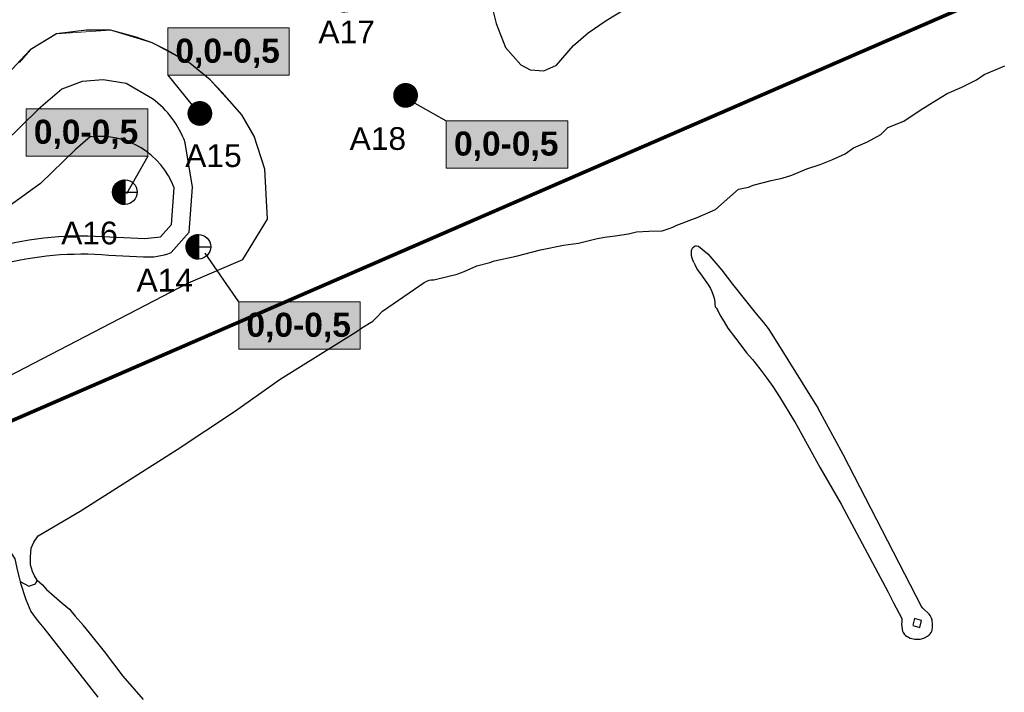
# Model space of a CAD drawing. Extents: x 158343 to 162498, y 431347 to 434500.
# Tile 54 of 248: x 159236 to 159506, y 433254 to 433439. Entities that reach past the tile are written whole.
import ezdxf
from ezdxf.enums import TextEntityAlignment as Align

# ---------------------------------------------------------------- set-up
doc = ezdxf.new("R2010")
doc.units = 0
doc.header["$LTSCALE"] = 10
doc.header["$MEASUREMENT"] = 0
doc.layers.get('0').update_dxf_attribs({"color": 1, "linetype": 'CONTINUOUS'})
doc.layers.get('Defpoints').update_dxf_attribs({"linetype": 'CONTINUOUS', "lineweight": 0})
for name, color, linetype in [('33_trappen en balustraden', 252, 'CONTINUOUS'), ('44_plafonds', 8, 'CONTINUOUS'), ('BORING-MWH', 7, 'CONTINUOUS'), ('BORING-MWH-NEW', 7, 'CONTINUOUS'), ('KLASSE-B-INDUSTRIE', 40, 'CONTINUOUS'), ('KLASSE-NT-NIET TOEPASBAAR', 240, 'CONTINUOUS'), ('KWALITEIT-DIEPTE', 7, 'CONTINUOUS'), ('nieuw006m', 8, 'CONTINUOUS')]:
    doc.layers.add(name, color=color, linetype=linetype)
doc.layers.add('MEET', color=6, linetype='CONTINUOUS', plot=False)
doc.styles.add('STANDAARD', font='arial.ttf')
doc.styles.add('STYLE3', font='arialbd.ttf')

# ---------------------------------------------------------------- blocks, each defined once
blk = doc.blocks.new('B-4-MWH')
at = {"layer": 'BORING-MWH', "const_width": 2.19}
blk.add_lwpolyline([(-1.09, 0, 1), (1.09, 0, 1)], format="xyb", close=True, dxfattribs=at)
at = {"layer": 'BORING-MWH', "style": 'STANDAARD'}
blk.add_attdef('BNO', (2.3, 2.3), '', height=4, dxfattribs=at)
blk = doc.blocks.new('*X37')
at = {"color": 0}
for p, q in [((-69.56, 39.7), (-64.08, 39.7)), ((-69.55, 39.48), (-69.55, 39.71)), ((-69.5, 38.97), (-69.5, 39.71)), ((-69.45, 38.68), (-69.45, 39.71)), ((-69.4, 38.45), (-69.4, 39.71)), ((-69.35, 38.26), (-69.35, 39.71)), ((-69.3, 38.09), (-69.3, 39.71)), ((-69.25, 37.94), (-69.25, 39.71)), ((-69.2, 37.81), (-69.2, 39.71)), ((-69.15, 37.68), (-69.15, 39.71)), ((-69.1, 37.56), (-69.1, 39.71)), ((-69.05, 37.45), (-69.05, 39.71)), ((-69, 37.34), (-69, 39.71)), ((-68.95, 37.24), (-68.95, 39.71)), ((-68.9, 37.15), (-68.9, 39.71)), ((-68.85, 37.06), (-68.85, 39.71)), ((-68.8, 36.97), (-68.8, 39.71)), ((-68.75, 36.89), (-68.75, 39.71)), ((-68.7, 36.81), (-68.7, 39.71)), ((-68.65, 36.73), (-68.65, 39.71)), ((-68.6, 36.66), (-68.6, 39.71)), ((-68.55, 36.58), (-68.55, 39.71)), ((-68.5, 36.51), (-68.5, 39.71)), ((-68.45, 36.45), (-68.45, 39.71)), ((-68.4, 36.38), (-68.4, 39.71)), ((-68.35, 36.32), (-68.35, 39.71)), ((-68.3, 36.26), (-68.3, 39.71)), ((-68.25, 36.2), (-68.25, 39.71)), ((-68.2, 36.14), (-68.2, 39.71)), ((-68.15, 36.08), (-68.15, 39.71)), ((-68.1, 36.03), (-68.1, 39.71)), ((-68.05, 35.97), (-68.05, 39.71)), ((-68, 35.92), (-68, 39.71)), ((-67.95, 35.87), (-67.95, 39.71)), ((-67.9, 35.82), (-67.9, 39.71)), ((-67.85, 35.77), (-67.85, 39.71)), ((-67.8, 35.73), (-67.8, 39.71)), ((-67.75, 35.68), (-67.75, 39.71)), ((-67.7, 35.64), (-67.7, 39.71)), ((-67.65, 35.59), (-67.65, 39.71)), ((-67.6, 35.55), (-67.6, 39.71)), ((-67.55, 35.51), (-67.55, 39.71)), ((-67.5, 35.47), (-67.5, 39.71)), ((-67.45, 35.43), (-67.45, 39.71)), ((-67.4, 35.39), (-67.4, 39.71)), ((-67.35, 35.35), (-67.35, 39.71)), ((-67.3, 35.31), (-67.3, 39.71)), ((-67.25, 35.28), (-67.25, 39.71)), ((-67.2, 35.24), (-67.2, 39.71)), ((-67.15, 35.21), (-67.15, 39.71)), ((-67.1, 35.18), (-67.1, 39.71)), ((-67.05, 35.14), (-67.05, 39.71)), ((-67, 35.11), (-67, 39.71)), ((-66.95, 35.08), (-66.95, 39.71)), ((-66.9, 35.05), (-66.9, 39.71)), ((-66.85, 35.02), (-66.85, 39.71)), ((-66.8, 34.99), (-66.8, 39.71)), ((-66.75, 34.96), (-66.75, 39.71)), ((-66.7, 34.93), (-66.7, 39.71)), ((-66.65, 34.91), (-66.65, 39.71)), ((-66.6, 34.88), (-66.6, 39.71)), ((-66.55, 34.85), (-66.55, 39.71)), ((-66.5, 34.83), (-66.5, 39.71)), ((-66.45, 34.8), (-66.45, 39.71)), ((-66.4, 34.78), (-66.4, 39.71)), ((-66.35, 34.76), (-66.35, 39.71)), ((-66.3, 34.73), (-66.3, 39.71)), ((-66.25, 34.71), (-66.25, 39.71)), ((-66.2, 34.69), (-66.2, 39.71)), ((-66.15, 34.67), (-66.15, 39.71)), ((-66.1, 34.65), (-66.1, 39.71)), ((-66.05, 34.63), (-66.05, 39.71)), ((-66, 34.61), (-66, 39.71)), ((-65.95, 34.59), (-65.95, 39.71)), ((-65.9, 34.57), (-65.9, 39.71)), ((-65.85, 34.56), (-65.85, 39.71)), ((-65.8, 34.54), (-65.8, 39.71)), ((-65.75, 34.52), (-65.75, 39.71)), ((-65.7, 34.51), (-65.7, 39.71)), ((-65.65, 34.49), (-65.65, 39.71)), ((-65.6, 34.48), (-65.6, 39.71)), ((-65.55, 34.46), (-65.55, 39.71)), ((-65.5, 34.45), (-65.5, 39.71)), ((-65.45, 34.44), (-65.45, 39.71)), ((-65.4, 34.42), (-65.4, 39.71)), ((-65.35, 34.41), (-65.35, 39.71)), ((-65.3, 34.4), (-65.3, 39.71)), ((-65.25, 34.39), (-65.25, 39.71)), ((-65.2, 34.38), (-65.2, 39.71)), ((-65.15, 34.37), (-65.15, 39.71)), ((-65.1, 34.36), (-65.1, 39.71)), ((-65.05, 34.35), (-65.05, 39.71)), ((-65, 34.34), (-65, 39.71)), ((-64.95, 34.33), (-64.95, 39.71)), ((-64.9, 34.32), (-64.9, 39.71)), ((-64.85, 34.31), (-64.85, 39.71)), ((-64.8, 34.31), (-64.8, 39.71)), ((-64.75, 34.3), (-64.75, 39.71)), ((-64.7, 34.29), (-64.7, 39.71)), ((-64.65, 34.29), (-64.65, 39.71)), ((-64.6, 34.28), (-64.6, 39.71)), ((-64.55, 34.28), (-64.55, 39.71)), ((-64.5, 34.27), (-64.5, 39.71)), ((-64.45, 34.27), (-64.45, 39.71)), ((-64.4, 34.27), (-64.4, 39.71)), ((-64.35, 34.26), (-64.35, 39.71)), ((-64.3, 34.26), (-64.3, 39.71)), ((-64.25, 34.26), (-64.25, 39.71)), ((-64.2, 34.26), (-64.2, 39.71)), ((-64.15, 34.26), (-64.15, 39.71)), ((-64.1, 34.26), (-64.1, 39.71)), ((-69.56, 39.65), (-64.08, 39.65)), ((-69.55, 39.6), (-64.08, 39.6)), ((-69.55, 39.55), (-64.08, 39.55)), ((-69.55, 39.5), (-64.08, 39.5)), ((-69.55, 39.45), (-64.08, 39.45)), ((-69.55, 39.4), (-64.08, 39.4)), ((-69.54, 39.35), (-64.08, 39.35)), ((-69.54, 39.3), (-64.08, 39.3)), ((-69.53, 39.25), (-64.08, 39.25)), ((-69.53, 39.2), (-64.08, 39.2)), ((-69.52, 39.15), (-64.08, 39.15)), ((-69.52, 39.1), (-64.08, 39.1)), ((-69.51, 39.05), (-64.08, 39.05)), ((-69.5, 39), (-64.08, 39)), ((-69.5, 38.95), (-64.08, 38.95)), ((-69.49, 38.9), (-64.08, 38.9)), ((-69.48, 38.85), (-64.08, 38.85)), ((-69.47, 38.8), (-64.08, 38.8)), ((-69.46, 38.75), (-64.08, 38.75)), ((-69.45, 38.7), (-64.08, 38.7)), ((-69.44, 38.65), (-64.08, 38.65)), ((-69.43, 38.6), (-64.08, 38.6)), ((-69.42, 38.55), (-64.08, 38.55)), ((-69.41, 38.5), (-64.08, 38.5)), ((-69.4, 38.45), (-64.08, 38.45)), ((-69.39, 38.4), (-64.08, 38.4)), ((-69.37, 38.35), (-64.08, 38.35)), ((-69.36, 38.3), (-64.08, 38.3)), ((-69.35, 38.25), (-64.08, 38.25)), ((-69.33, 38.2), (-64.08, 38.2)), ((-69.32, 38.15), (-64.08, 38.15)), ((-69.3, 38.1), (-64.08, 38.1)), ((-69.29, 38.05), (-64.08, 38.05)), ((-69.27, 38), (-64.08, 38)), ((-69.25, 37.95), (-64.08, 37.95)), ((-69.23, 37.9), (-64.08, 37.9)), ((-69.22, 37.85), (-64.08, 37.85)), ((-69.2, 37.8), (-64.08, 37.8)), ((-69.18, 37.75), (-64.08, 37.75)), ((-69.16, 37.7), (-64.08, 37.7)), ((-69.14, 37.65), (-64.08, 37.65)), ((-69.12, 37.6), (-64.08, 37.6)), ((-69.1, 37.55), (-64.08, 37.55)), ((-69.07, 37.5), (-64.08, 37.5)), ((-69.05, 37.45), (-64.08, 37.45)), ((-69.03, 37.4), (-64.08, 37.4)), ((-69, 37.35), (-64.08, 37.35)), ((-68.98, 37.3), (-64.08, 37.3)), ((-68.95, 37.25), (-64.08, 37.25)), ((-68.93, 37.2), (-64.08, 37.2)), ((-68.9, 37.15), (-64.08, 37.15)), ((-68.87, 37.1), (-64.08, 37.1)), ((-68.85, 37.05), (-64.08, 37.05)), ((-68.82, 37), (-64.08, 37)), ((-68.79, 36.95), (-64.08, 36.95)), ((-68.76, 36.9), (-64.08, 36.9)), ((-68.73, 36.85), (-64.08, 36.85)), ((-68.69, 36.8), (-64.08, 36.8)), ((-68.66, 36.75), (-64.08, 36.75)), ((-68.63, 36.7), (-64.08, 36.7)), ((-68.6, 36.65), (-64.08, 36.65)), ((-68.56, 36.6), (-64.08, 36.6)), ((-68.53, 36.55), (-64.08, 36.55)), ((-68.49, 36.5), (-64.08, 36.5)), ((-68.45, 36.45), (-64.08, 36.45)), ((-68.41, 36.4), (-64.08, 36.4)), ((-68.38, 36.35), (-64.08, 36.35)), ((-68.34, 36.3), (-64.08, 36.3)), ((-68.29, 36.25), (-64.08, 36.25)), ((-68.25, 36.2), (-64.08, 36.2)), ((-68.21, 36.15), (-64.08, 36.15)), ((-68.17, 36.1), (-64.08, 36.1)), ((-68.12, 36.05), (-64.08, 36.05)), ((-68.07, 36), (-64.08, 36)), ((-68.03, 35.95), (-64.08, 35.95)), ((-67.98, 35.9), (-64.08, 35.9)), ((-67.93, 35.85), (-64.08, 35.85)), ((-67.88, 35.8), (-64.08, 35.8)), ((-67.82, 35.75), (-64.08, 35.75)), ((-67.77, 35.7), (-64.08, 35.7)), ((-67.72, 35.65), (-64.08, 35.65)), ((-67.66, 35.6), (-64.08, 35.6)), ((-67.6, 35.55), (-64.08, 35.55)), ((-67.54, 35.5), (-64.08, 35.5)), ((-67.48, 35.45), (-64.08, 35.45)), ((-67.41, 35.4), (-64.08, 35.4)), ((-67.35, 35.35), (-64.08, 35.35)), ((-67.28, 35.3), (-64.08, 35.3)), ((-67.21, 35.25), (-64.08, 35.25)), ((-67.14, 35.2), (-64.08, 35.2)), ((-67.06, 35.15), (-64.08, 35.15)), ((-66.98, 35.1), (-64.08, 35.1)), ((-66.9, 35.05), (-64.08, 35.05)), ((-66.82, 35), (-64.08, 35)), ((-66.73, 34.95), (-64.08, 34.95)), ((-66.64, 34.9), (-64.08, 34.9)), ((-66.54, 34.85), (-64.08, 34.85)), ((-66.44, 34.8), (-64.08, 34.8)), ((-66.33, 34.75), (-64.08, 34.75)), ((-66.22, 34.7), (-64.08, 34.7)), ((-66.1, 34.65), (-64.08, 34.65)), ((-65.97, 34.6), (-64.08, 34.6)), ((-65.83, 34.55), (-64.08, 34.55)), ((-65.67, 34.5), (-64.08, 34.5)), ((-65.5, 34.45), (-64.08, 34.45)), ((-65.3, 34.4), (-64.08, 34.4)), ((-65.07, 34.35), (-64.08, 34.35)), ((-64.75, 34.3), (-64.08, 34.3))]:
    blk.add_line(p, q, dxfattribs=at)
blk = doc.blocks.new('*X36')
at = {"color": 0}
for p, q in [((-66.45, 78.78), (-66.45, 83.78)), ((-66.41, 83.8), (-64.08, 83.8)), ((-66.4, 78.78), (-66.4, 83.8)), ((-66.35, 78.78), (-66.35, 83.83)), ((-66.3, 83.85), (-64.08, 83.85)), ((-66.3, 78.78), (-66.3, 83.85)), ((-66.25, 78.78), (-66.25, 83.87)), ((-66.2, 78.78), (-66.2, 83.89)), ((-66.19, 83.9), (-64.08, 83.9)), ((-66.15, 78.78), (-66.15, 83.92)), ((-66.1, 78.78), (-66.1, 83.94)), ((-66.06, 83.95), (-64.08, 83.95)), ((-66.05, 78.78), (-66.05, 83.96)), ((-66, 78.78), (-66, 83.97)), ((-65.95, 78.78), (-65.95, 83.99)), ((-65.93, 84), (-64.08, 84)), ((-65.9, 78.78), (-65.9, 84.01)), ((-65.85, 78.78), (-65.85, 84.03)), ((-65.8, 78.78), (-65.8, 84.05)), ((-65.79, 84.05), (-64.08, 84.05)), ((-65.75, 78.78), (-65.75, 84.06)), ((-65.7, 78.78), (-65.7, 84.08)), ((-65.65, 78.78), (-65.65, 84.09)), ((-65.63, 84.1), (-64.08, 84.1)), ((-65.6, 78.78), (-65.6, 84.11)), ((-65.55, 78.78), (-65.55, 84.12)), ((-65.5, 78.78), (-65.5, 84.14)), ((-65.45, 84.15), (-64.08, 84.15)), ((-65.45, 78.78), (-65.45, 84.15)), ((-65.4, 78.78), (-65.4, 84.16)), ((-65.35, 78.78), (-65.35, 84.17)), ((-65.3, 78.78), (-65.3, 84.19)), ((-65.25, 78.78), (-65.25, 84.2)), ((-65.24, 84.2), (-64.08, 84.2)), ((-65.2, 78.78), (-65.2, 84.21)), ((-65.15, 78.78), (-65.15, 84.22)), ((-65.1, 78.78), (-65.1, 84.23)), ((-65.05, 78.78), (-65.05, 84.24)), ((-65, 78.78), (-65, 84.25)), ((-64.99, 84.25), (-64.08, 84.25)), ((-64.95, 78.78), (-64.95, 84.26)), ((-64.9, 78.78), (-64.9, 84.26)), ((-64.85, 78.78), (-64.85, 84.27)), ((-64.8, 78.78), (-64.8, 84.28)), ((-64.75, 78.78), (-64.75, 84.29)), ((-64.7, 78.78), (-64.7, 84.29)), ((-64.65, 78.78), (-64.65, 84.3)), ((-64.62, 84.3), (-64.08, 84.3)), ((-64.6, 78.78), (-64.6, 84.3)), ((-64.55, 78.78), (-64.55, 84.31)), ((-64.5, 78.78), (-64.5, 84.31)), ((-64.45, 78.78), (-64.45, 84.31)), ((-64.4, 78.78), (-64.4, 84.32)), ((-64.35, 78.78), (-64.35, 84.32)), ((-64.3, 78.78), (-64.3, 84.32)), ((-64.25, 78.78), (-64.25, 84.33)), ((-64.2, 78.78), (-64.2, 84.33)), ((-64.15, 78.78), (-64.15, 84.33)), ((-64.1, 78.78), (-64.1, 84.33)), ((-69.53, 79.4), (-64.08, 79.4)), ((-69.52, 79.5), (-64.08, 79.5)), ((-69.52, 79.45), (-64.08, 79.45)), ((-69.51, 79.55), (-64.08, 79.55)), ((-69.5, 79.65), (-64.08, 79.65)), ((-69.5, 78.78), (-69.5, 79.62)), ((-69.5, 79.6), (-64.08, 79.6)), ((-69.49, 79.7), (-64.08, 79.7)), ((-69.48, 79.75), (-64.08, 79.75)), ((-69.47, 79.8), (-64.08, 79.8)), ((-69.46, 79.85), (-64.08, 79.85)), ((-69.45, 78.78), (-69.45, 79.91)), ((-69.45, 79.9), (-64.08, 79.9)), ((-69.44, 79.95), (-64.08, 79.95)), ((-69.43, 80), (-64.08, 80)), ((-69.42, 80.05), (-64.08, 80.05)), ((-69.41, 80.1), (-64.08, 80.1)), ((-69.4, 80.15), (-64.08, 80.15)), ((-69.4, 78.78), (-69.4, 80.13)), ((-69.38, 80.2), (-64.08, 80.2)), ((-69.37, 80.25), (-64.08, 80.25)), ((-69.36, 80.3), (-64.08, 80.3)), ((-69.35, 78.78), (-69.35, 80.32)), ((-69.34, 80.35), (-64.08, 80.35)), ((-69.33, 80.4), (-64.08, 80.4)), ((-69.31, 80.45), (-64.08, 80.45)), ((-69.3, 80.5), (-64.08, 80.5)), ((-69.3, 78.78), (-69.3, 80.49)), ((-69.28, 80.55), (-64.08, 80.55)), ((-69.26, 80.6), (-64.08, 80.6)), ((-69.25, 80.65), (-64.08, 80.65)), ((-69.25, 78.78), (-69.25, 80.64)), ((-69.23, 80.7), (-64.08, 80.7)), ((-69.21, 80.75), (-64.08, 80.75)), ((-69.2, 78.78), (-69.2, 80.78)), ((-69.19, 80.8), (-64.08, 80.8)), ((-69.17, 80.85), (-64.08, 80.85)), ((-69.15, 78.78), (-69.15, 80.91)), ((-69.15, 80.9), (-64.08, 80.9)), ((-69.13, 80.95), (-64.08, 80.95)), ((-69.11, 81), (-64.08, 81)), ((-69.1, 78.78), (-69.1, 81.02)), ((-69.09, 81.05), (-64.08, 81.05)), ((-69.07, 81.1), (-64.08, 81.1)), ((-69.05, 78.78), (-69.05, 81.14)), ((-69.04, 81.15), (-64.08, 81.15)), ((-69.02, 81.2), (-64.08, 81.2)), ((-69, 81.25), (-64.08, 81.25)), ((-69, 78.78), (-69, 81.24)), ((-68.97, 81.3), (-64.08, 81.3)), ((-68.95, 81.35), (-64.08, 81.35)), ((-68.95, 78.78), (-68.95, 81.34)), ((-68.92, 81.4), (-64.08, 81.4)), ((-68.9, 78.78), (-68.9, 81.44)), ((-68.89, 81.45), (-64.08, 81.45)), ((-68.86, 81.5), (-64.08, 81.5)), ((-68.85, 78.78), (-68.85, 81.53)), ((-68.84, 81.55), (-64.08, 81.55)), ((-68.81, 81.6), (-64.08, 81.6)), ((-68.8, 78.78), (-68.8, 81.61)), ((-68.78, 81.65), (-64.08, 81.65)), ((-68.75, 81.7), (-64.08, 81.7)), ((-68.75, 78.78), (-68.75, 81.7)), ((-68.72, 81.75), (-64.08, 81.75)), ((-68.7, 78.78), (-68.7, 81.78)), ((-68.69, 81.8), (-64.08, 81.8)), ((-68.65, 81.85), (-64.08, 81.85)), ((-68.65, 78.78), (-68.65, 81.85)), ((-68.62, 81.9), (-64.08, 81.9)), ((-68.6, 78.78), (-68.6, 81.93)), ((-68.59, 81.95), (-64.08, 81.95)), ((-68.55, 82), (-64.08, 82)), ((-68.55, 78.78), (-68.55, 82)), ((-68.52, 82.05), (-64.08, 82.05)), ((-68.5, 78.78), (-68.5, 82.07)), ((-68.48, 82.1), (-64.08, 82.1)), ((-68.45, 78.78), (-68.45, 82.14)), ((-68.44, 82.15), (-64.08, 82.15)), ((-68.4, 82.2), (-64.08, 82.2)), ((-68.4, 78.78), (-68.4, 82.2)), ((-68.36, 82.25), (-64.08, 82.25)), ((-68.35, 78.78), (-68.35, 82.27)), ((-68.32, 82.3), (-64.08, 82.3)), ((-68.3, 78.78), (-68.3, 82.33)), ((-68.28, 82.35), (-64.08, 82.35)), ((-68.25, 78.78), (-68.25, 82.39)), ((-68.24, 82.4), (-64.08, 82.4)), ((-68.2, 82.45), (-64.08, 82.45)), ((-68.2, 78.78), (-68.2, 82.45)), ((-68.15, 82.5), (-64.08, 82.5)), ((-68.15, 78.78), (-68.15, 82.5)), ((-68.11, 82.55), (-64.08, 82.55)), ((-68.1, 78.78), (-68.1, 82.56)), ((-68.06, 82.6), (-64.08, 82.6)), ((-68.05, 78.78), (-68.05, 82.61)), ((-68.01, 82.65), (-64.08, 82.65)), ((-68, 78.78), (-68, 82.66)), ((-67.96, 82.7), (-64.08, 82.7)), ((-67.95, 78.78), (-67.95, 82.71)), ((-67.91, 82.75), (-64.08, 82.75)), ((-67.9, 78.78), (-67.9, 82.76)), ((-67.86, 82.8), (-64.08, 82.8)), ((-67.85, 78.78), (-67.85, 82.81)), ((-67.81, 82.85), (-64.08, 82.85)), ((-67.8, 78.78), (-67.8, 82.86)), ((-67.76, 82.9), (-64.08, 82.9)), ((-67.75, 78.78), (-67.75, 82.9)), ((-67.7, 82.95), (-64.08, 82.95)), ((-67.7, 78.78), (-67.7, 82.95)), ((-67.65, 78.78), (-67.65, 82.99)), ((-67.64, 83), (-64.08, 83)), ((-67.6, 78.78), (-67.6, 83.04)), ((-67.58, 83.05), (-64.08, 83.05)), ((-67.55, 78.78), (-67.55, 83.08)), ((-67.52, 83.1), (-64.08, 83.1)), ((-67.5, 78.78), (-67.5, 83.12)), ((-67.46, 83.15), (-64.08, 83.15)), ((-67.45, 78.78), (-67.45, 83.16)), ((-67.4, 83.2), (-64.08, 83.2)), ((-67.4, 78.78), (-67.4, 83.2)), ((-67.35, 78.78), (-67.35, 83.23)), ((-67.33, 83.25), (-64.08, 83.25)), ((-67.3, 78.78), (-67.3, 83.27)), ((-67.26, 83.3), (-64.08, 83.3)), ((-67.25, 78.78), (-67.25, 83.31)), ((-67.2, 78.78), (-67.2, 83.34)), ((-67.19, 83.35), (-64.08, 83.35)), ((-67.15, 78.78), (-67.15, 83.38)), ((-67.12, 83.4), (-64.08, 83.4)), ((-67.1, 78.78), (-67.1, 83.41)), ((-67.05, 78.78), (-67.05, 83.44)), ((-67.04, 83.45), (-64.08, 83.45)), ((-67, 78.78), (-67, 83.48)), ((-66.96, 83.5), (-64.08, 83.5)), ((-66.95, 78.78), (-66.95, 83.51)), ((-66.9, 78.78), (-66.9, 83.54)), ((-66.88, 83.55), (-64.08, 83.55)), ((-66.85, 78.78), (-66.85, 83.57)), ((-66.8, 78.78), (-66.8, 83.6)), ((-66.79, 83.6), (-64.08, 83.6)), ((-66.75, 78.78), (-66.75, 83.62)), ((-66.7, 83.65), (-64.08, 83.65)), ((-66.7, 78.78), (-66.7, 83.65)), ((-66.65, 78.78), (-66.65, 83.68)), ((-66.61, 83.7), (-64.08, 83.7)), ((-66.6, 78.78), (-66.6, 83.71)), ((-66.55, 78.78), (-66.55, 83.73)), ((-66.51, 83.75), (-64.08, 83.75)), ((-66.5, 78.78), (-66.5, 83.76)), ((-69.56, 78.95), (-64.08, 78.95)), ((-69.56, 78.9), (-64.08, 78.9)), ((-69.56, 78.85), (-64.08, 78.85)), ((-69.56, 78.8), (-64.08, 78.8)), ((-69.55, 79.15), (-64.08, 79.15)), ((-69.55, 78.78), (-69.55, 79.11)), ((-69.55, 79.1), (-64.08, 79.1)), ((-69.55, 79.05), (-64.08, 79.05)), ((-69.55, 79), (-64.08, 79)), ((-69.54, 79.3), (-64.08, 79.3)), ((-69.54, 79.25), (-64.08, 79.25)), ((-69.54, 79.2), (-64.08, 79.2)), ((-69.53, 79.35), (-64.08, 79.35))]:
    blk.add_line(p, q, dxfattribs=at)
blk = doc.blocks.new('BO-2M')
at = {"layer": 'BORING-MWH-NEW'}
for points in [[(-0.01, 1.34), (-0.01, -1.37)], [(-1.35, -0.01), (1.34, -0.01)]]:
    blk.add_lwpolyline(points, dxfattribs=at)
blk.add_circle((0, 0), 1.35, dxfattribs=at)
at = {"layer": 'BORING-MWH-NEW', "xscale": 0.2454484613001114, "yscale": 0.2454484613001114, "zscale": 0.2454484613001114}
for name, p in [('*X36', (15.72, -19.35)), ('*X37', (15.72, -9.76))]:
    blk.add_blockref(name, p, dxfattribs=at)
at = {"layer": 'BORING-MWH-NEW', "style": 'STANDAARD'}
blk.add_attdef('BNO', (-3.32, 3.16), '', height=2.5, dxfattribs=at)

msp = doc.modelspace()

# ---------------------------------------------------------------- hatches: boundary and pattern name
at = {"layer": 'KLASSE-B-INDUSTRIE'}
msp.add_hatch(color=256, dxfattribs=at).paths.add_polyline_path([(159295.89, 433361.7), (159329.3, 433361.7), (159329.3, 433348.71), (159295.89, 433348.71)])
at = {"layer": 'KLASSE-NT-NIET TOEPASBAAR'}
for points in [[(159276.37, 433437.01), (159309.78, 433437.01), (159309.78, 433424.01), (159276.37, 433424.01)], [(159237.46, 433414.75), (159270.88, 433414.75), (159270.88, 433401.75), (159237.46, 433401.75)], [(159352.93, 433411.5), (159386.34, 433411.5), (159386.34, 433398.5), (159352.93, 433398.5)]]:
    msp.add_hatch(color=256, dxfattribs=at).paths.add_polyline_path(points)

# ---------------------------------------------------------------- linework, layer by layer
at = {"layer": '33_trappen en balustraden', "flags": 128}
for points in [[(159433.25, 433392.73), (159435.95, 433393.27), (159437.27, 433393.81), (159442.22, 433395.1), (159445.19, 433395.73), (159447.92, 433396.54), (159452.03, 433398.25), (159455.66, 433399.42), (159458.84, 433400.77), (159462.5, 433402.36), (159464.81, 433404.04), (159468.65, 433405.69), (159472.31, 433407.7), (159474.29, 433409.65), (159478.64, 433411.39), (159483.11, 433414.42), (159487.73, 433417.27), (159490.55, 433418.98), (159494.63, 433420.72), (159498.59, 433422.7), (159500.75, 433424.17), (159506.42, 433426.57)], [(159252.34, 433304.25), (159278.95, 433321.14), (159294.7, 433331.61), (159307.28, 433340.44), (159328.16, 433353.47), (159329.76, 433354.62), (159332.71, 433356.42), (159333.87, 433357.56), (159335.42, 433359.2), (159342.75, 433364.2), (159346.82, 433367.03), (159347.57, 433367.37), (159348.19, 433367.64), (159348.8, 433367.76), (159349.46, 433367.8), (159350.28, 433367.96), (159355.91, 433369.31), (159356.87, 433369.73), (159357.88, 433370.08), (159361.36, 433371.62), (159364.85, 433372.52), (159366.2, 433372.97), (159372.16, 433374.32), (159378.79, 433376.02), (159385.11, 433377.3), (159389.29, 433377.87), (159394.03, 433379), (159396.37, 433379.49), (159399.3, 433379.89), (159402.95, 433380.43), (159405.21, 433380.92), (159408.56, 433381.15), (159412.25, 433381.28), (159413.09, 433381.52), (159414.21, 433381.87), (159415.17, 433382.29), (159416.32, 433382.79), (159421.9, 433384.94), (159426.92, 433387.08), (159433.25, 433392.73)], [(159420.93, 433372.56), (159420.58, 433373.43), (159420.42, 433373.98), (159420.3, 433374.46), (159420.32, 433375.05), (159420.33, 433375.63), (159420.42, 433376.15), (159420.71, 433376.68), (159421.01, 433376.92), (159421.29, 433377.12), (159421.67, 433377.1), (159422.25, 433376.99), (159424.78, 433374.88), (159428.64, 433370.44), (159431.54, 433366.59), (159435.12, 433362.11), (159438.1, 433358.4), (159440.1, 433356.03), (159441.33, 433354.41), (159442.35, 433352.86), (159455.1, 433332.38)], [(159420.93, 433372.56), (159421.21, 433371.95)], [(159421.21, 433371.95), (159421.91, 433370.66), (159422.75, 433369.39), (159424.55, 433366.95), (159425.02, 433366.31), (159425.49, 433365.43), (159425.87, 433364.56), (159426.24, 433363.58), (159426.53, 433362.71), (159426.73, 433361.71), (159426.71, 433361.14), (159426.84, 433360.39), (159427.19, 433360), (159427.47, 433359.52), (159428.21, 433357.98), (159429.26, 433356.25), (159430.33, 433354.47), (159432.39, 433351.72), (159435.55, 433347.59), (159437.08, 433345.87), (159439.12, 433343.36), (159441.02, 433340.77), (159442.69, 433338.5), (159444.52, 433335.64), (159448.61, 433328.86)], [(159448.58, 433328.91), (159455.68, 433316.16), (159461.4, 433306.12), (159474.35, 433281.94), (159475.82, 433279.05), (159478.12, 433274.75), (159478.06, 433273.73), (159478.05, 433273.28), (159478.2, 433271.72), (159478.3, 433271.26), (159478.48, 433270.84), (159478.86, 433270.34), (159479.15, 433270.09), (159479.58, 433269.82), (159479.94, 433269.63), (159480.43, 433269.34), (159480.85, 433269.19), (159481.35, 433269.11), (159481.68, 433269.05), (159481.89, 433269.02), (159482.13, 433269.01), (159482.47, 433269), (159483.15, 433269.02), (159483.51, 433269.13), (159484.36, 433269.45), (159485.19, 433269.88), (159485.58, 433270.21), (159485.93, 433270.54), (159486.17, 433270.87), (159486.42, 433271.47), (159486.47, 433271.83), (159486.49, 433272.19), (159486.5, 433272.55), (159486.52, 433273.16), (159486.42, 433274.29), (159486.28, 433274.78), (159486.06, 433275.21), (159485.9, 433275.58), (159485.59, 433275.95), (159483.84, 433277.57), (159483.47, 433278.01), (159462.01, 433319.74), (159455.1, 433332.38)], [(159240.01, 433284.22), (159240.47, 433285.29), (159239.74, 433286.47), (159239.2, 433287.64), (159238.7, 433289.49), (159238.7, 433291.64), (159238.85, 433294.03), (159239.59, 433295.68), (159240.78, 433297.45), (159252.34, 433304.25)], [(159153.28, 433253.59), (159159.37, 433258.88), (159164.45, 433263.16), (159171.72, 433268.61), (159176.32, 433272.25), (159186.44, 433279.14), (159193.91, 433283.18), (159201.94, 433287.66), (159209.64, 433291.26), (159212.86, 433292.82), (159217.36, 433294.09), (159220.92, 433294.85), (159223.79, 433295.46), (159226.23, 433295.35), (159228.73, 433295.22), (159231.34, 433294.07), (159233.33, 433292.64), (159234.41, 433291.13), (159235.07, 433287.77), (159235.83, 433284.89), (159238.24, 433283.6)], [(159235.84, 433284.7), (159237.35, 433279.97), (159238.77, 433276.68), (159240.5, 433274.29), (159242.33, 433272.08)], [(159238.24, 433283.6), (159240.01, 433284.22)], [(159240.47, 433285.29), (159242.01, 433283.99), (159243.05, 433282.71), (159245.21, 433280.9), (159247.4, 433278.94), (159249.43, 433277.29), (159250.95, 433275.38), (159253.25, 433272.77)], [(159242.33, 433272.08), (159257.15, 433253.14)], [(159269.7, 433252.45), (159264.13, 433258.91), (159259.02, 433265.62), (159254.86, 433270.75), (159253.25, 433272.77)]]:
    msp.add_lwpolyline(points, dxfattribs=at)
at = {"layer": '44_plafonds', "flags": 128}
msp.add_lwpolyline([(159481.11, 433272.8), (159483.02, 433272.26), (159483.55, 433274.16), (159481.62, 433274.7), (159481.11, 433272.86)], dxfattribs=at)
at = {"layer": 'Defpoints'}
msp.add_lwpolyline([(159232.5, 433341.26), (159282.07, 433366.95), (159296.99, 433373.33), (159303.8, 433384.47), (159303.09, 433398.19), (159300.16, 433407.24), (159296.73, 433413.13), (159288.03, 433422.76), (159282.49, 433427.3), (159272.12, 433432.87), (159260.63, 433436.35), (159245.85, 433435.4), (159238.56, 433430.98), (159230.95, 433422.86)], dxfattribs=at)
at = {"layer": 'KLASSE-B-INDUSTRIE', "color": 7, "lineweight": 5}
msp.add_lwpolyline([(159295.89, 433361.7), (159329.3, 433361.7), (159329.3, 433348.71), (159295.89, 433348.71)], close=True, dxfattribs=at)
at = {"layer": 'KLASSE-NT-NIET TOEPASBAAR', "color": 7, "lineweight": 5}
for points in [[(159276.37, 433437.01), (159309.78, 433437.01), (159309.78, 433424.01), (159276.37, 433424.01)], [(159237.46, 433414.75), (159270.88, 433414.75), (159270.88, 433401.75), (159237.46, 433401.75)], [(159352.93, 433411.5), (159386.34, 433411.5), (159386.34, 433398.5), (159352.93, 433398.5)]]:
    msp.add_lwpolyline(points, close=True, dxfattribs=at)
at = {"layer": 'KWALITEIT-DIEPTE'}
for points in [[(159276.37, 433424.01), (159285.74, 433412.46)], [(159342.19, 433417.54), (159352.93, 433411.5)], [(159270.88, 433401.75), (159265.04, 433391.38)], [(159295.89, 433361.7), (159286.67, 433375.11)]]:
    msp.add_lwpolyline(points, dxfattribs=at)
at = {"layer": 'MEET', "const_width": 1}
msp.add_lwpolyline([(159217.96, 434088.85), (159435.98, 434020.25), (159504.62, 433836.46), (159784.94, 433953.55), (159866.41, 433734.33), (159822.4, 433519.03), (159655.9, 433512.46), (159222.15, 433324.12), (159221.05, 433289.09), (159066.14, 433159.95), (158988.58, 433123), (158887.87, 433065.24), (158810.46, 433043.05), (158594.73, 433280.89), (158643.69, 433366.24), (158736.01, 433394.89), (158840.95, 433432.1), (158907.6, 433472.41), (158902.41, 433599.51), (159112.89, 433678.64), (159214.78, 433765.28), (159227.57, 433847.1)], close=True, dxfattribs=at)
at = {"layer": 'nieuw006m', "flags": 128}
for points in [[(159364.02, 433448.89), (159366.6, 433438.22), (159369.21, 433431.58), (159373.43, 433426.81), (159375.96, 433425.47), (159379.74, 433425.22), (159383.2, 433426.75), (159387.87, 433432.2), (159391.9, 433435.65), (159396.83, 433439.01), (159401.99, 433442.17)], [(159232.5, 433341.26), (159282.07, 433366.95), (159296.99, 433373.33), (159303.8, 433384.47), (159303.09, 433398.19), (159300.16, 433407.24), (159296.73, 433413.13), (159291.31, 433419.23), (159288.03, 433422.76), (159282.49, 433427.3), (159276.29, 433430.77), (159272.12, 433432.87), (159267.73, 433434.45), (159260.63, 433436.35), (159254.09, 433436.35), (159245.85, 433435.4), (159238.56, 433430.98), (159235.55, 433427.46)]]:
    msp.add_lwpolyline(points, dxfattribs=at)
for points in [[(159229.91, 433371.87, -0.086984), (159260.18, 433374.58), (159269.68, 433374.11, 0.125859), (159277.28, 433375.32), (159282.31, 433380.87), (159283.18, 433393.26), (159281.2, 433405.43, 0.145624), (159272.2, 433417.54), (159264.93, 433421.74), (159258.64, 433422.76), (159252.86, 433422.27), (159247.31, 433420.12), (159240.89, 433414.64), (159231.43, 433405.44)], [(159123.75, 433248.05, 0.262763), (159137.03, 433261.99), (159135.61, 433275.93), (159140.81, 433294.35, -0.167742), (159172.6, 433325.9), (159182.31, 433334.07), (159191.07, 433343.6), (159205.95, 433362.39, -0.053455), (159216.4, 433370.72), (159228.39, 433376.64, -0.087372), (159260.51, 433379.57), (159270.05, 433379.09), (159274.37, 433379.56), (159277.44, 433382.95), (159278.15, 433393.03, 0.34487), (159255.11, 433407.05), (159255.11, 433407.05), (159251, 433403.55), (159241.39, 433394.2), (159221.14, 433379.66), (159198.5, 433369.27, -0.030857), (159201.01, 433370.43)]]:
    msp.add_lwpolyline(points, format="xyb", dxfattribs=at)

# ---------------------------------------------------------------- block references
at = {"layer": 'BORING-MWH'}
ref = msp.add_blockref('B-4-MWH', (159341.74, 433418.46), dxfattribs=dict(at, xscale=1.56, yscale=1.56, zscale=1.56))
ref.add_attrib('BNO', 'A18', (159326.37, 433403.48), dxfattribs={"height": 6.24, "style": 'STANDAARD'})
ref = msp.add_blockref('B-4-MWH', (159285.21, 433413.49), dxfattribs=dict(at, xscale=1.56, yscale=1.56, zscale=1.56))
ref.add_attrib('BNO', 'A15', (159281.19, 433398.78), dxfattribs={"height": 6.24, "style": 'STANDAARD'})
at = {"layer": 'BORING-MWH-NEW'}
ref = msp.add_blockref('BO-2M', (159325.06, 433444.76), dxfattribs=dict(at, xscale=2.5, yscale=2.5, zscale=2.5))
ref.add_attrib('BNO', 'A17', (159317.77, 433432.77), dxfattribs={"height": 6.25, "style": 'STANDAARD'})
ref = msp.add_blockref('BO-2M', (159264.62, 433391.88), dxfattribs=dict(at, xscale=2.5, yscale=2.5, zscale=2.5))
ref.add_attrib('BNO', 'A16', (159247.1, 433377.53), dxfattribs={"height": 6.25, "style": 'STANDAARD'})
ref = msp.add_blockref('BO-2M', (159284.82, 433376.87), dxfattribs=dict(at, xscale=2.5, yscale=2.5, zscale=2.5))
ref.add_attrib('BNO', 'A14', (159267.81, 433364.55), dxfattribs={"height": 6.25, "style": 'STANDAARD'})

# ---------------------------------------------------------------- texts
at = {"layer": 'KWALITEIT-DIEPTE', "color": 7, "style": 'STYLE3'}
for p in [(159292.84, 433427.43), (159253.94, 433405.17), (159369.4, 433401.92), (159312.36, 433352.13)]:
    msp.add_text('0,0-0,5', height=6.6, dxfattribs=at).set_placement(p, align=Align.CENTER)

doc.saveas('drawing.dxf')
